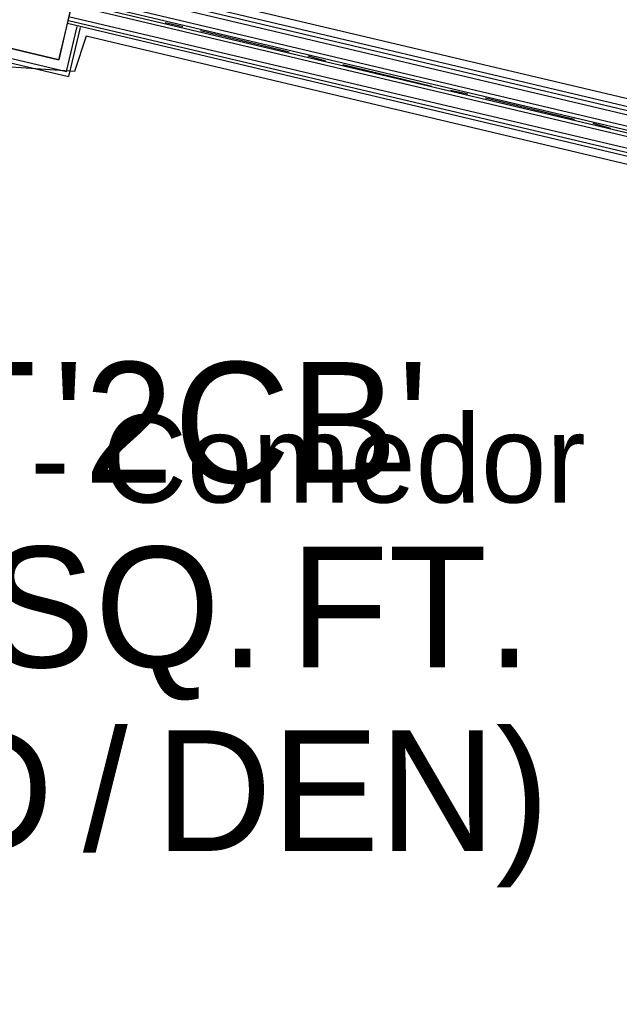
# Model space of a CAD drawing. Header units: feet. Extents: x -79 to 198, y -22 to 181.
# Tile 120 of 256: x 103.49 to 111.68, y 65.31 to 78.75. Entities that reach past the tile are written whole.
import ezdxf
from ezdxf.enums import TextEntityAlignment as Align

# ---------------------------------------------------------------- set-up
doc = ezdxf.new("R2010")
doc.units = ezdxf.units.FT
for name, color, linetype in [('A-AREA-UNIDAD', 30, 'CONTINUOUS'), ('A-LINEA', 7, 'CONTINUOUS'), ('A-MURO-CONCRETO', 8, 'CONTINUOUS'), ('A-NOMBRE-ESPACIO', 2, 'CONTINUOUS'), ('A-TEXTO-PDF', 3, 'CONTINUOUS')]:
    doc.layers.add(name, color=color, linetype=linetype)

msp = doc.modelspace()

# ---------------------------------------------------------------- linework, layer by layer
at = {"layer": 'A-AREA-UNIDAD'}
for points in [[(104.672, 79.36), (117.312, 76.3733), (118.32, 76.4089), (118.48, 75.9289), (129.568, 73.3689), (129.68, 73.12), (130.56, 76.0889), (131.968, 79.2889)], [(99.392, 15.0044), (106.32, 18.3289), (114.368, 23.2), (120.928, 28.1244), (124.56, 31.8044), (125.952, 33.6356), (127.76, 36.5689), (129.088, 39.36), (130.048, 42.08), (131.008, 46.56), (131.232, 51.4489), (130.8, 55.6089), (129.44, 61.0133), (128.96, 64.3733), (128.96, 68.7644), (129.632, 72.8889), (128.8, 72.8889), (118.24, 75.4133), (118.112, 74.9689), (117.152, 74.9689), (117.088, 75.52), (104.4, 78.5244), (104.24, 78.0444), (102.912, 78.1333)]]:
    msp.add_lwpolyline(points, dxfattribs=at)
at = {"layer": 'A-LINEA'}
for p, q in [((117.4667, 76.2178), (104.2933, 79.3378)), ((117.44, 76.1111), (104.2667, 79.2311)), ((117.4533, 76.1644), (104.28, 79.2844)), ((117.4, 75.9644), (104.2267, 79.0844)), ((117.3867, 75.9111), (104.2267, 79.0311)), ((117.3733, 75.8311), (104.2, 78.9511)), ((117.3867, 75.8844), (104.2133, 78.9911)), ((100.9467, 78.7911), (104.1333, 78.0444)), ((117.3333, 75.6844), (104.16, 78.7911)), ((104.1333, 78.0444), (104.28, 78.6578)), ((117.3067, 75.5778), (104.1467, 78.6978)), ((117.32, 75.6311), (104.16, 78.7378)), ((104.32, 78.6444), (104.16, 77.9778)), ((105.48, 78.7111), (105.72, 78.6578)), ((105.96, 78.6044), (107.1733, 78.3111)), ((107.4267, 78.2578), (107.6667, 78.1911)), ((107.9067, 78.1378), (109.12, 77.8444)), ((109.3733, 77.7911), (109.6133, 77.7378)), ((109.8533, 77.6844), (111.0667, 77.3911)), ((111.32, 77.3378), (111.56, 77.2711))]:
    msp.add_line(p, q, dxfattribs=at)
for points in [[(104.0267, 78.2044), (104.4133, 79.8178), (101.4933, 80.5111), (101.1067, 78.8978), (104.0267, 78.2044)], [(101.04, 79.4311), (100.88, 78.7511), (104.16, 77.9778)]]:
    msp.add_lwpolyline(points, dxfattribs=at)
at = {"layer": 'A-MURO-CONCRETO'}
msp.add_lwpolyline([(101.1067, 78.8978), (104.1867, 78.8978), (104.0267, 78.2044), (101.1067, 78.8978), (101.1067, 78.8978)], dxfattribs=at)

# ---------------------------------------------------------------- texts
at = {"layer": 'A-NOMBRE-ESPACIO'}
msp.add_text('Sala - Comedor', height=1.2, dxfattribs=at).set_placement((105.6, 72.16), align=Align.CENTER)
at = {"layer": 'A-TEXTO-PDF'}
for s, p in [('UNIT', (101.1468, 72.4318)), ("'2CB'", (106.5128, 72.4318)), ('SQ.', (104.9458, 69.9118)), ('FT.', (108.8336, 69.9118)), ('DEN)', (108.0351, 67.4052)), ('/', (104.6628, 67.4052)), ('BED', (101.6896, 67.4052))]:
    msp.add_text(s, height=1.646, dxfattribs=at).set_placement(p, align=Align.CENTER)

doc.saveas('drawing.dxf')
